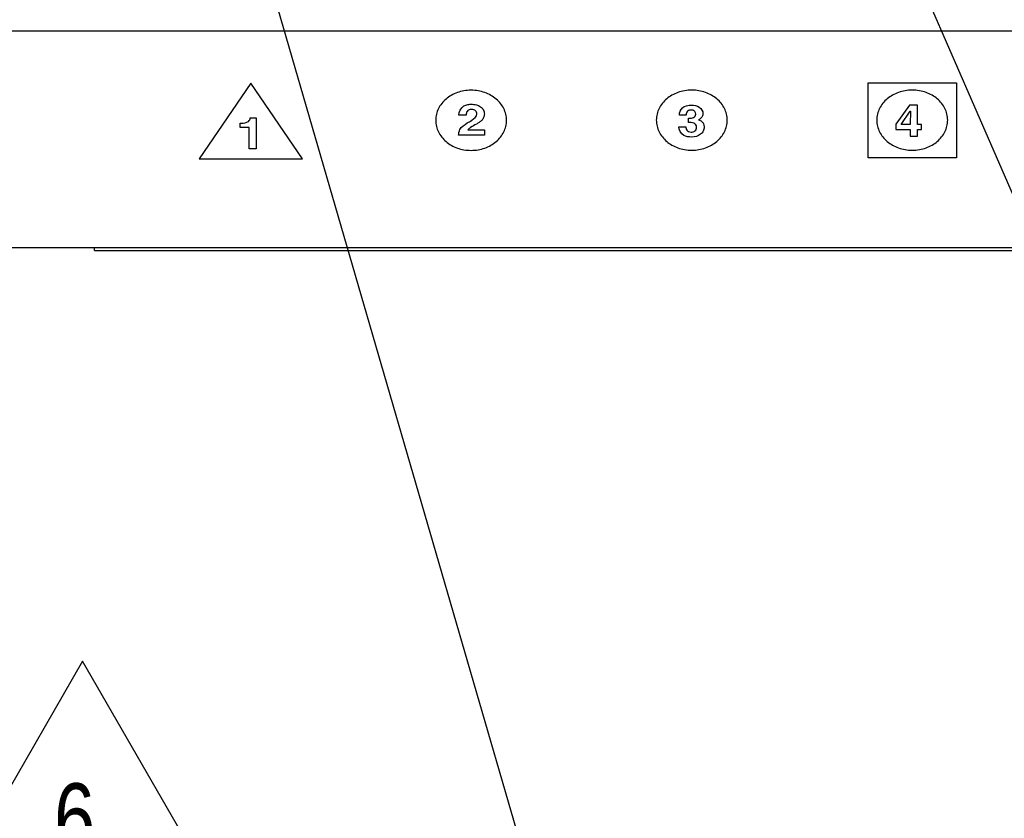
# Model space of a CAD drawing. Header units: inches. Extents: x 0 to 34, y 0 to 22.
# Tile 10 of 78: x 5.7 to 7.5, y 13.4 to 14.8. Entities that reach past the tile are written whole.
import ezdxf

# ---------------------------------------------------------------- set-up
doc = ezdxf.new("R2010")
doc.units = ezdxf.units.IN
doc.header["$LTSCALE"] = 1.87
doc.header["$MEASUREMENT"] = 0
doc.layers.get('0').update_dxf_attribs({"linetype": 'CONTINUOUS'})
for name, color, linetype in [('02___PRT_ALL_AXES', 7, 'CONTINUOUS'), ('DATUMCURVES', 7, 'CONTINUOUS'), ('DETAIL', 7, 'CONTINUOUS')]:
    doc.layers.add(name, color=color, linetype=linetype)
doc.styles.get("Standard").update_dxf_attribs({"font": 'txt', "width": 0.8})
doc.dimstyles.get("Standard").update_dxf_attribs({"dimtxt": 0.125, "dimasz": 0.18, "dimexe": 0.125, "dimexo": 0.0625, "dimgap": 0.09, "dimtad": 0, "dimtih": 1, "dimtoh": 1, "dimdec": 3, "dimzin": 4, "dimdsep": 46, "dimtxsty": 'STANDARD', "dimblk": '_FILLED', "dimblk1": '_FILLED', "dimblk2": '_FILLED', "dimcen": 0.09, "dimadec": 0, "dimazin": 0, "dimtol": 1, "dimtp": 0.01, "dimtm": 0.01, "dimtfac": 1, "dimtdec": 3, "dimtofl": 0, "dimtmove": 0, "dimatfit": 3, "dimldrblk": '_FILLED', "dimfxl": 1, "dimtolj": 1, "dimtzin": 4, "dimarcsym": 0})

# ---------------------------------------------------------------- blocks, each defined once
blk = doc.blocks.new('_FILLED')
at = {"color": 0, "linetype": 'BYBLOCK'}
blk.add_solid([(0, 0), (-1, 0.1736), (-1, -0.1736)], dxfattribs=at)
blk = doc.blocks.new('FLAG_TRIANGLE_BL9', base_point=(5.7642, 13.4491))
at = {"layer": 'DETAIL', "color": 2, "linetype": 'CONTINUOUS'}
for p, q in [((5.828, 13.6364), (5.6117, 13.2618)), ((6.0443, 13.2618), (5.828, 13.6364)), ((5.4842, 13.3526), (5.6642, 13.3526)), ((5.6117, 13.2618), (6.0443, 13.2618))]:
    blk.add_line(p, q, dxfattribs=at)
at = {"layer": 'DETAIL', "color": 2, "linetype": 'CONTINUOUS', "width": 0.8}
blk.add_text('6', height=0.125, dxfattribs=at).set_placement((5.7763, 13.2901))

msp = doc.modelspace()

# ---------------------------------------------------------------- linework, layer by layer
at = {"color": 7, "linetype": 'CONTINUOUS'}
for p, q in [((4.4362, 14.7796), (9.4132, 14.7796)), ((4.4477, 14.3866), (9.4017, 14.3866)), ((5.8498, 14.3811), (5.8498, 14.3861))]:
    msp.add_line(p, q, dxfattribs=at)
at = {"layer": '02___PRT_ALL_AXES', "color": 7, "linetype": 'CONTINUOUS'}
msp.add_line((5.8498, 14.3811), (8.0118, 14.3811), dxfattribs=at)
at = {"layer": 'DATUMCURVES', "color": 40, "linetype": 'CONTINUOUS'}
for p, q in [((6.1329, 14.6848), (6.0392, 14.5471)), ((6.2267, 14.5471), (6.1329, 14.6848)), ((7.2529, 14.6849), (7.4132, 14.6849)), ((7.2529, 14.5489), (7.2529, 14.6849)), ((7.4132, 14.6849), (7.4132, 14.5489)), ((7.3276, 14.6447), (7.3031, 14.6104)), ((7.3128, 14.6095), (7.3294, 14.6336)), ((7.3425, 14.6447), (7.3276, 14.6447)), ((7.3296, 14.6336), (7.3293, 14.6095)), ((7.3294, 14.6336), (7.3296, 14.6336)), ((7.3425, 14.6095), (7.3425, 14.6447)), ((6.114, 14.6119), (6.1159, 14.6119)), ((6.114, 14.6041), (6.114, 14.6119)), ((6.1322, 14.6216), (6.143, 14.6216)), ((6.143, 14.6216), (6.143, 14.5652)), ((6.5238, 14.6264), (6.5107, 14.6264)), ((6.9227, 14.6266), (6.9105, 14.6266)), ((6.9268, 14.621), (6.9289, 14.621)), ((6.9268, 14.613), (6.9268, 14.621)), ((6.9452, 14.6183), (6.9452, 14.6181)), ((7.3031, 14.6104), (7.3031, 14.6008)), ((6.1299, 14.6041), (6.114, 14.6041)), ((6.1299, 14.5652), (6.1299, 14.6041)), ((6.527, 14.5998), (6.5567, 14.5998)), ((6.5567, 14.5998), (6.5567, 14.59)), ((6.9094, 14.6056), (6.9223, 14.6056)), ((6.9223, 14.6056), (6.9222, 14.6055)), ((7.3031, 14.6008), (7.3293, 14.6008)), ((7.3293, 14.6095), (7.3128, 14.6095)), ((7.3293, 14.6008), (7.3293, 14.5883)), ((7.3499, 14.6095), (7.3425, 14.6095)), ((7.3425, 14.6008), (7.3499, 14.6008)), ((7.3425, 14.5883), (7.3425, 14.6008)), ((7.3499, 14.6008), (7.3499, 14.6095)), ((6.5567, 14.59), (6.5099, 14.59)), ((7.3293, 14.5883), (7.3425, 14.5883)), ((6.143, 14.5652), (6.1299, 14.5652)), ((6.0392, 14.5471), (6.2267, 14.5471)), ((7.4132, 14.5489), (7.2529, 14.5489))]:
    msp.add_line(p, q, dxfattribs=at)
for points, knots in [([(6.597, 14.6172), (6.597, 14.6209), (6.5961, 14.6283), (6.5911, 14.642), (6.5793, 14.6567), (6.5619, 14.6667), (6.5458, 14.6709), (6.5327, 14.6721), (6.5196, 14.6709), (6.5035, 14.6667), (6.4862, 14.6567), (6.4744, 14.642), (6.4693, 14.6283), (6.4684, 14.6209), (6.4684, 14.6172)], [0, 0, 0, 0, 0.062499, 0.124999, 0.249998, 0.374996, 0.437496, 0.499995, 0.562496, 0.624996, 0.749998, 0.874999, 0.937499, 1, 1, 1, 1]), ([(6.9972, 14.6175), (6.9972, 14.6212), (6.9963, 14.6286), (6.9912, 14.6423), (6.9795, 14.657), (6.9621, 14.6669), (6.946, 14.6712), (6.9329, 14.6724), (6.9198, 14.6712), (6.9037, 14.6669), (6.8864, 14.657), (6.8746, 14.6423), (6.8695, 14.6286), (6.8686, 14.6212), (6.8686, 14.6175)], [0, 0, 0, 0, 0.062503, 0.125006, 0.250012, 0.375018, 0.437521, 0.500024, 0.562521, 0.625018, 0.750012, 0.875006, 0.937503, 1, 1, 1, 1]), ([(7.3972, 14.6175), (7.3972, 14.6212), (7.3963, 14.6286), (7.3912, 14.6423), (7.3795, 14.657), (7.3621, 14.6669), (7.346, 14.6712), (7.3329, 14.6724), (7.3198, 14.6712), (7.3037, 14.6669), (7.2864, 14.657), (7.2746, 14.6423), (7.2695, 14.6286), (7.2686, 14.6212), (7.2686, 14.6175)], [0, 0, 0, 0, 0.0625, 0.125, 0.25, 0.375, 0.4375, 0.5, 0.5625, 0.625, 0.75, 0.875, 0.9375, 1, 1, 1, 1]), ([(6.5107, 14.6264), (6.5107, 14.6326), (6.5147, 14.6424), (6.5255, 14.6457), (6.5301, 14.6463), (6.5338, 14.6464), (6.5378, 14.6462), (6.5436, 14.645), (6.5501, 14.6422), (6.5546, 14.6373), (6.5564, 14.6325), (6.5567, 14.6299), (6.5567, 14.6285)], [0, 0, 0, 0, 0.305763, 0.418048, 0.46567, 0.503688, 0.570971, 0.634941, 0.754457, 0.870741, 0.932665, 1, 1, 1, 1]), ([(6.5337, 14.6369), (6.5305, 14.6369), (6.5238, 14.6342), (6.5239, 14.6287), (6.5238, 14.6264)], [0, 0, 0, 0, 0.537931, 1, 1, 1, 1]), ([(6.5258, 14.6124), (6.5285, 14.6139), (6.5355, 14.6179), (6.5431, 14.6242), (6.5431, 14.6289)], [0, 0, 0, 0, 0.367696, 1, 1, 1, 1]), ([(6.5567, 14.6285), (6.5566, 14.6264), (6.5559, 14.6222), (6.5523, 14.617), (6.5476, 14.6132), (6.5405, 14.6092), (6.5335, 14.6052), (6.528, 14.6016), (6.527, 14.5998)], [0, 0, 0, 0, 0.163901, 0.308106, 0.446312, 0.578982, 0.851783, 1, 1, 1, 1]), ([(6.5431, 14.6289), (6.5431, 14.6308), (6.5415, 14.6352), (6.5363, 14.6369), (6.5337, 14.6369)], [0, 0, 0, 0, 0.463683, 1, 1, 1, 1]), ([(6.9105, 14.6266), (6.9105, 14.6312), (6.9139, 14.6418), (6.9267, 14.6447), (6.9326, 14.6447)], [0, 0, 0, 0, 0.478497, 1, 1, 1, 1]), ([(6.9401, 14.6286), (6.9401, 14.6301), (6.9393, 14.6327), (6.9366, 14.6349), (6.9341, 14.6357), (6.9316, 14.6359), (6.9289, 14.6356), (6.9259, 14.6346), (6.9236, 14.6321), (6.9228, 14.6292), (6.9227, 14.6274), (6.9227, 14.6266)], [0, 0, 0, 0, 0.182922, 0.300695, 0.37054, 0.4539, 0.55596, 0.639287, 0.780836, 0.908586, 1, 1, 1, 1]), ([(6.9289, 14.621), (6.9313, 14.621), (6.9371, 14.621), (6.9401, 14.6261), (6.9401, 14.6286)], [0, 0, 0, 0, 0.45121, 1, 1, 1, 1]), ([(6.9326, 14.6447), (6.9373, 14.6447), (6.9482, 14.6428), (6.9532, 14.6335), (6.9532, 14.629)], [0, 0, 0, 0, 0.469385, 1, 1, 1, 1]), ([(6.9532, 14.629), (6.9532, 14.6277), (6.9525, 14.6233), (6.9485, 14.6195), (6.9452, 14.6183)], [0, 0, 0, 0, 0.29871, 1, 1, 1, 1]), ([(6.1159, 14.6119), (6.1204, 14.6119), (6.1286, 14.613), (6.1321, 14.6192), (6.1322, 14.6216)], [0, 0, 0, 0, 0.616391, 1, 1, 1, 1]), ([(6.4684, 14.6172), (6.4684, 14.6135), (6.4693, 14.6061), (6.4744, 14.5924), (6.4862, 14.5777), (6.5035, 14.5677), (6.5196, 14.5634), (6.5327, 14.5623), (6.5458, 14.5634), (6.5619, 14.5677), (6.5793, 14.5777), (6.5911, 14.5924), (6.5961, 14.6061), (6.597, 14.6135), (6.597, 14.6172)], [0, 0, 0, 0, 0.062501, 0.125001, 0.250002, 0.375004, 0.437504, 0.500005, 0.562504, 0.625004, 0.750002, 0.875001, 0.937501, 1, 1, 1, 1]), ([(6.5099, 14.59), (6.5102, 14.5935), (6.5117, 14.6028), (6.5205, 14.6092), (6.5258, 14.6124)], [0, 0, 0, 0, 0.389973, 1, 1, 1, 1]), ([(6.8686, 14.6175), (6.8686, 14.6138), (6.8695, 14.6063), (6.8746, 14.5927), (6.8864, 14.578), (6.9037, 14.568), (6.9198, 14.5637), (6.9329, 14.5626), (6.946, 14.5637), (6.9621, 14.568), (6.9795, 14.578), (6.9912, 14.5927), (6.9963, 14.6063), (6.9972, 14.6138), (6.9972, 14.6175)], [0, 0, 0, 0, 0.062497, 0.124994, 0.249988, 0.374982, 0.437479, 0.499976, 0.562479, 0.624982, 0.749988, 0.874994, 0.937497, 1, 1, 1, 1]), ([(6.9417, 14.605), (6.9417, 14.6077), (6.9371, 14.6135), (6.9301, 14.613), (6.9268, 14.613)], [0, 0, 0, 0, 0.494807, 1, 1, 1, 1]), ([(6.9452, 14.6181), (6.9474, 14.6176), (6.9511, 14.6155), (6.9546, 14.6107), (6.9555, 14.6057), (6.955, 14.6012), (6.9534, 14.5965), (6.9476, 14.5893), (6.9384, 14.5868), (6.9326, 14.5868)], [0, 0, 0, 0, 0.128833, 0.229731, 0.363071, 0.447095, 0.526541, 0.678352, 1, 1, 1, 1]), ([(7.2686, 14.6175), (7.2686, 14.6138), (7.2695, 14.6063), (7.2746, 14.5927), (7.2864, 14.578), (7.3037, 14.568), (7.3198, 14.5637), (7.3329, 14.5626), (7.346, 14.5637), (7.3621, 14.568), (7.3795, 14.578), (7.3912, 14.5927), (7.3963, 14.6063), (7.3972, 14.6138), (7.3972, 14.6175)], [0, 0, 0, 0, 0.0625, 0.125, 0.25, 0.375, 0.4375, 0.5, 0.5625, 0.625, 0.75, 0.875, 0.9375, 1, 1, 1, 1]), ([(6.9326, 14.5868), (6.9278, 14.5868), (6.9151, 14.5882), (6.9094, 14.5997), (6.9094, 14.6056)], [0, 0, 0, 0, 0.404879, 1, 1, 1, 1]), ([(6.9222, 14.6055), (6.9222, 14.6035), (6.9228, 14.5984), (6.9288, 14.5957), (6.9319, 14.5957)], [0, 0, 0, 0, 0.44068, 1, 1, 1, 1]), ([(6.9319, 14.5957), (6.9344, 14.5957), (6.9402, 14.5974), (6.9417, 14.6025), (6.9417, 14.605)], [0, 0, 0, 0, 0.456757, 1, 1, 1, 1])]:
    msp.add_open_spline(points, degree=3, knots=knots, dxfattribs=at)

# ---------------------------------------------------------------- block references
at = {"layer": 'DETAIL', "color": 2, "linetype": 'CONTINUOUS'}
msp.add_blockref('FLAG_TRIANGLE_BL9', (5.7642, 13.4491), dxfattribs=at)

# ---------------------------------------------------------------- leaders
for points in [[(6.1218, 15.0261), (7.2638, 11.1005), (7.4438, 11.1005)], [(7.2786, 15.0261), (8.6555, 11.8612), (8.8355, 11.8612)]]:
    msp.add_leader(points, dimstyle='STANDARD', override={"dimtad": 0}, dxfattribs=at)

doc.saveas('drawing.dxf')
